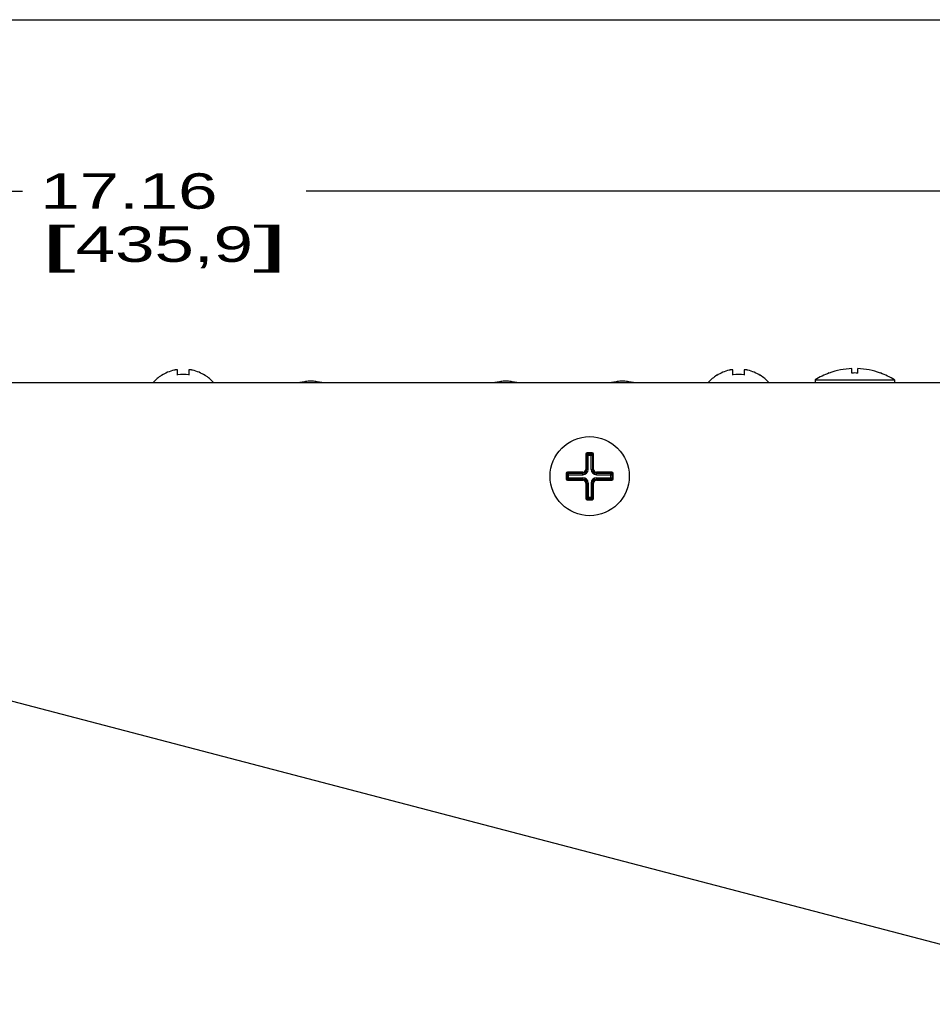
# Paper-space layout 'AV3_1' of a CAD drawing. Header units: inches. Extents: x 0 to 34, y -3.3 to 22.
# Tile 25 of 48: x 15.9 to 19.2, y 18.5 to 22. Entities that reach past the tile are written whole.
import ezdxf
from ezdxf.enums import TextEntityAlignment as Align

# ---------------------------------------------------------------- set-up
doc = ezdxf.new("R2010")
doc.units = ezdxf.units.IN
doc.header["$LTSCALE"] = 1.87
doc.header["$MEASUREMENT"] = 0
doc.layers.get('0').update_dxf_attribs({"linetype": 'CONTINUOUS'})
for name, color, linetype in [('3_ALL_AXES', 7, 'CONTINUOUS'), ('7_ALL_FEATURES', 7, 'CONTINUOUS'), ('DIM', 7, 'CONTINUOUS')]:
    doc.layers.add(name, color=color, linetype=linetype)
doc.dimstyles.new('DIMSTYLE_1', dxfattribs={"dimtxt": 0.125, "dimasz": 0.18, "dimexe": 0.125, "dimexo": 0.0625, "dimgap": 0.0625, "dimtad": 0, "dimtih": 1, "dimtoh": 1, "dimzin": 4, "dimdsep": 46, "dimtxsty": 'Standard', "dimblk": '_FILLED', "dimblk1": '_FILLED', "dimblk2": '_FILLED', "dimcen": 0.09, "dimadec": 0, "dimazin": 0, "dimtp": 0.01, "dimtm": 0.01, "dimtfac": 1, "dimtofl": 0, "dimtmove": 0, "dimatfit": 3, "dimldrblk": '_FILLED', "dimfxl": 0, "dimtolj": 1, "dimtzin": 4, "dimarcsym": 0})
doc.dimstyles.get("Standard").update_dxf_attribs({"dimtxt": 0.125, "dimasz": 0.18, "dimexe": 0.125, "dimexo": 0.0625, "dimgap": 0.09, "dimtad": 0, "dimtih": 1, "dimtoh": 1, "dimdec": 3, "dimzin": 4, "dimdsep": 46, "dimtxsty": 'Standard', "dimblk": '_FILLED', "dimblk1": '_FILLED', "dimblk2": '_FILLED', "dimcen": 0.09, "dimadec": 0, "dimazin": 0, "dimtol": 1, "dimtp": 0.001, "dimtm": 0.001, "dimtfac": 1, "dimtdec": 3, "dimtofl": 0, "dimtmove": 0, "dimatfit": 3, "dimldrblk": '_FILLED', "dimfxl": 0, "dimtolj": 1, "dimtzin": 4, "dimarcsym": 0})

# ---------------------------------------------------------------- blocks, each defined once
blk = doc.blocks.new('_FILLED')
at = {"color": 0, "linetype": 'ByBlock'}
blk.add_solid([(0, 0), (-1, 0.174), (-1, -0.174)], dxfattribs=at)
blk = doc.blocks.new('*D2')
at = {"layer": 'DIM', "color": 2, "linetype": 'Continuous'}
for p, q in [((7.8712, 20.7824), (7.8712, 21.5207)), ((25.0342, 20.7824), (25.0342, 21.5207)), ((7.8712, 21.3957), (15.9527, 21.3957)), ((25.0342, 21.3957), (16.9527, 21.3957))]:
    blk.add_line(p, q, dxfattribs=at)
at = {"layer": 'DIM', "color": 2, "linetype": 'Continuous', "xscale": 0.18, "yscale": 0.18, "zscale": 0.18, "rotation": 180}
blk.add_blockref('_FILLED', (7.8712, 21.3957), dxfattribs=at)
at = {"layer": 'DIM', "color": 2, "linetype": 'Continuous', "xscale": 0.18, "yscale": 0.18, "zscale": 0.18}
blk.add_blockref('_FILLED', (25.0342, 21.3957), dxfattribs=at)
at = {"layer": 'DIM', "color": 2, "linetype": 'Continuous'}
for s, width, p, p2 in [('17.16', 1.363216, (16.0152, 21.3332), (16.6402, 21.3332)), ('[', 1.498984, (16.0152, 21.1457), (16.1402, 21.1457)), ('435,9', 1.111027, (16.1402, 21.1457), (16.7652, 21.1457)), (']', 1.498984, (16.7652, 21.1457), (16.8902, 21.1457))]:
    blk.add_text(s, height=0.125, dxfattribs=dict(at, width=width)).set_placement(p, p2, align=Align.FIT)

psp = doc.layouts.new('AV3_1')

# ---------------------------------------------------------------- linework, layer by layer
at = {"color": 7, "linetype": 'Continuous'}
for p, q in [((0, 22), (34, 22)), ((16.4429, 20.7448), (16.4429, 20.7459)), ((16.4997, 20.7468), (16.4997, 20.7642)), ((16.5396, 20.7642), (16.5396, 20.7468)), ((16.5964, 20.7459), (16.5964, 20.7448)), ((18.4009, 20.7448), (18.4009, 20.7459)), ((18.4577, 20.7468), (18.4577, 20.7642)), ((18.4976, 20.7642), (18.4976, 20.7468)), ((18.5544, 20.7459), (18.5544, 20.7448)), ((7.8712, 20.7199), (25.0342, 20.7199)), ((17.9387, 20.4679), (17.9387, 20.4139)), ((17.9617, 20.4729), (17.9437, 20.4729)), ((17.9667, 20.4139), (17.9667, 20.4679)), ((17.8697, 20.3989), (17.8697, 20.3809)), ((17.9287, 20.4039), (17.8747, 20.4039)), ((18.0307, 20.4039), (17.9767, 20.4039)), ((18.0357, 20.3809), (18.0357, 20.3989)), ((17.8747, 20.3759), (17.9287, 20.3759)), ((17.9387, 20.3659), (17.9387, 20.3119)), ((17.9667, 20.3119), (17.9667, 20.3659)), ((17.9767, 20.3759), (18.0307, 20.3759)), ((17.9437, 20.3069), (17.9617, 20.3069))]:
    psp.add_line(p, q, dxfattribs=at)
at = {"color": 9, "linetype": 'Continuous'}
for p, q in [((17.9387, 20.4679), (17.9418, 20.4679)), ((17.9423, 20.4139), (17.9423, 20.4643)), ((17.9423, 20.4643), (17.963, 20.4643)), ((17.9437, 20.4729), (17.9437, 20.4698)), ((17.9472, 20.4139), (17.9472, 20.4692)), ((17.9472, 20.4692), (17.9581, 20.4692)), ((17.9581, 20.4139), (17.9581, 20.4692)), ((17.9617, 20.4729), (17.9617, 20.4698)), ((17.963, 20.4643), (17.963, 20.4139)), ((17.9667, 20.4679), (17.9635, 20.4679)), ((17.8697, 20.3989), (17.8728, 20.3989)), ((17.8733, 20.3844), (17.8733, 20.3953)), ((17.8733, 20.3953), (17.9287, 20.3953)), ((17.8747, 20.4039), (17.8747, 20.4008)), ((17.8782, 20.3795), (17.8782, 20.4002)), ((17.8782, 20.4002), (17.9287, 20.4002)), ((17.9287, 20.3953), (17.9287, 20.4039)), ((17.9472, 20.4139), (17.9387, 20.4139)), ((17.9581, 20.4139), (17.9667, 20.4139)), ((17.9767, 20.3953), (17.9767, 20.4039)), ((17.9767, 20.4002), (18.0271, 20.4002)), ((17.9767, 20.3953), (18.032, 20.3953)), ((18.0271, 20.3795), (18.0271, 20.4002)), ((18.0307, 20.4039), (18.0307, 20.4008)), ((18.032, 20.3953), (18.032, 20.3844)), ((18.0357, 20.3989), (18.0325, 20.3989)), ((17.8697, 20.3809), (17.8728, 20.3809)), ((17.8733, 20.3844), (17.9287, 20.3844)), ((17.8747, 20.3759), (17.8747, 20.379)), ((17.8782, 20.3795), (17.9287, 20.3795)), ((17.9287, 20.3759), (17.9287, 20.3844)), ((17.9387, 20.3659), (17.9472, 20.3659)), ((17.9423, 20.3659), (17.9423, 20.3154)), ((17.9472, 20.3659), (17.9472, 20.3105)), ((17.9581, 20.3659), (17.9581, 20.3105)), ((17.9581, 20.3659), (17.9667, 20.3659)), ((17.963, 20.3659), (17.963, 20.3154)), ((17.9767, 20.3844), (17.9767, 20.3759)), ((17.9767, 20.3844), (18.032, 20.3844)), ((18.0271, 20.3795), (17.9767, 20.3795)), ((18.0307, 20.3759), (18.0307, 20.379)), ((18.0357, 20.3809), (18.0325, 20.3809)), ((17.9387, 20.3119), (17.9418, 20.3119)), ((17.9423, 20.3154), (17.963, 20.3154)), ((17.9437, 20.3069), (17.9437, 20.31)), ((17.9581, 20.3105), (17.9472, 20.3105)), ((17.9617, 20.3069), (17.9617, 20.31)), ((17.9667, 20.3119), (17.9635, 20.3119))]:
    psp.add_line(p, q, dxfattribs=at)
at = {"color": 7, "linetype": 'Continuous'}
psp.add_circle((17.9527, 20.3899), 0.1395, dxfattribs=at)
for centre, radius, start, end in [((16.5197, 20.6279), 0.1408, 123.0383, 139.2028), ((16.5197, 20.6279), 0.1399, 103.6127, 123.2795), ((16.5197, 20.6279), 0.1206, 80.4922, 99.5078), ((16.5197, 20.6279), 0.1399, 56.7205, 76.3873), ((16.5197, 20.6279), 0.1408, 40.7972, 56.9617), ((18.4777, 20.6279), 0.1408, 123.0383, 139.2028), ((18.4777, 20.6279), 0.1399, 103.6127, 123.2795), ((18.4777, 20.6279), 0.1206, 80.4922, 99.5078), ((18.4777, 20.6279), 0.1399, 56.7205, 76.3873), ((18.4777, 20.6279), 0.1408, 40.7972, 56.9617), ((16.9692, 20.5679), 0.157, 92.124, 104.412), ((16.9692, 20.5934), 0.1315, 74.1599, 105.8386), ((16.9692, 20.5679), 0.157, 75.588, 87.8698), ((17.6572, 20.5679), 0.157, 92.1239, 104.412), ((17.6572, 20.5934), 0.1315, 74.1601, 105.839), ((17.6572, 20.5679), 0.157, 75.588, 87.8723), ((18.0682, 20.5679), 0.157, 92.124, 104.412), ((18.0682, 20.5934), 0.1315, 74.1599, 105.8386), ((18.0682, 20.5679), 0.157, 75.588, 87.8698), ((17.9437, 20.4679), 0.005, 90, 180), ((17.9617, 20.4679), 0.005, 0, 90), ((17.8747, 20.3989), 0.005, 90, 180), ((17.9287, 20.4139), 0.01, 270, 360), ((17.9767, 20.4139), 0.01, 180, 270), ((18.0307, 20.3989), 0.005, 0, 90), ((17.8747, 20.3809), 0.005, 180, 270), ((17.9287, 20.3659), 0.01, 0, 90), ((17.9767, 20.3659), 0.01, 90, 180), ((18.0307, 20.3809), 0.005, 270, 360), ((17.9437, 20.3119), 0.005, 180, 270), ((17.9617, 20.3119), 0.005, 270, 360)]:
    psp.add_arc(centre, radius, start, end, dxfattribs=at)
at = {"color": 9, "linetype": 'Continuous'}
for centre, radius, start, end in [((17.9437, 20.4679), 0.0019, 90, 180), ((17.9617, 20.4679), 0.0019, 0, 90), ((17.8747, 20.3989), 0.0019, 90, 180), ((17.9287, 20.4139), 0.0186, 270, 360), ((17.9287, 20.4139), 0.0136, 270, 360), ((17.9767, 20.4139), 0.0186, 180, 270), ((17.9767, 20.4139), 0.0136, 180, 270), ((18.0307, 20.3989), 0.0019, 0, 90), ((17.8747, 20.3809), 0.0019, 180, 270), ((17.9287, 20.3659), 0.0186, 0, 90), ((17.9287, 20.3659), 0.0136, 0, 90), ((17.9767, 20.3659), 0.0186, 90, 180), ((17.9767, 20.3659), 0.0136, 90, 180), ((18.0307, 20.3809), 0.0019, 270, 360), ((17.9437, 20.3119), 0.0019, 180, 270), ((17.9617, 20.3119), 0.0019, 270, 360)]:
    psp.add_arc(centre, radius, start, end, dxfattribs=at)
at = {"color": 7, "linetype": 'Continuous'}
for points, knots in [([(16.4997, 20.7642), (16.4997, 20.7643), (16.4997, 20.7643), (16.4997, 20.7645), (16.4995, 20.7647), (16.4993, 20.7648), (16.4992, 20.7649), (16.499, 20.765), (16.4987, 20.7651), (16.4982, 20.7652), (16.4975, 20.7652), (16.4967, 20.7653), (16.4959, 20.7652), (16.4949, 20.7652), (16.4939, 20.7651), (16.4928, 20.765), (16.4912, 20.7648), (16.4892, 20.7644), (16.4876, 20.764), (16.4867, 20.7638)], [0, 0, 0, 0, 0.009686, 0.019371, 0.040679, 0.053229, 0.067372, 0.083274, 0.101039, 0.14236, 0.191505, 0.248296, 0.31234, 0.383077, 0.459827, 0.541814, 0.6282, 0.810629, 1, 1, 1, 1]), ([(16.5526, 20.7638), (16.5517, 20.764), (16.5501, 20.7644), (16.5481, 20.7648), (16.5465, 20.765), (16.5454, 20.7651), (16.5444, 20.7652), (16.5434, 20.7652), (16.5426, 20.7653), (16.5418, 20.7652), (16.5411, 20.7652), (16.5407, 20.7651), (16.5403, 20.765), (16.5401, 20.7649), (16.54, 20.7648), (16.5398, 20.7647), (16.5396, 20.7645), (16.5396, 20.7643), (16.5396, 20.7643), (16.5396, 20.7642)], [0, 0, 0, 0, 0.189375, 0.371808, 0.458194, 0.540182, 0.61693, 0.687667, 0.751709, 0.808499, 0.857643, 0.898963, 0.916728, 0.93263, 0.946772, 0.959321, 0.980629, 0.990314, 1, 1, 1, 1]), ([(18.4577, 20.7642), (18.4577, 20.7643), (18.4577, 20.7643), (18.4577, 20.7645), (18.4575, 20.7647), (18.4573, 20.7648), (18.4572, 20.7649), (18.457, 20.765), (18.4567, 20.7651), (18.4562, 20.7652), (18.4555, 20.7652), (18.4547, 20.7653), (18.4539, 20.7652), (18.4529, 20.7652), (18.4519, 20.7651), (18.4508, 20.765), (18.4492, 20.7648), (18.4472, 20.7644), (18.4456, 20.764), (18.4447, 20.7638)], [0, 0, 0, 0, 0.009686, 0.019371, 0.040679, 0.053229, 0.067372, 0.083274, 0.101039, 0.14236, 0.191505, 0.248296, 0.31234, 0.383077, 0.459827, 0.541814, 0.6282, 0.810629, 1, 1, 1, 1]), ([(18.5106, 20.7638), (18.5097, 20.764), (18.5081, 20.7644), (18.5061, 20.7648), (18.5045, 20.765), (18.5034, 20.7651), (18.5024, 20.7652), (18.5014, 20.7652), (18.5006, 20.7653), (18.4998, 20.7652), (18.4991, 20.7652), (18.4987, 20.7651), (18.4983, 20.765), (18.4981, 20.7649), (18.498, 20.7648), (18.4978, 20.7647), (18.4976, 20.7645), (18.4976, 20.7643), (18.4976, 20.7643), (18.4976, 20.7642)], [0, 0, 0, 0, 0.189375, 0.371808, 0.458194, 0.540182, 0.61693, 0.687667, 0.751709, 0.808499, 0.857643, 0.898963, 0.916728, 0.93263, 0.946772, 0.959321, 0.980629, 0.990314, 1, 1, 1, 1])]:
    psp.add_open_spline(points, degree=3, knots=knots, dxfattribs=at)
at = {"color": 9, "linetype": 'Continuous'}
for points, knots in [([(17.9423, 20.4643), (17.9423, 20.4645), (17.9423, 20.4649), (17.9422, 20.4656), (17.9422, 20.4662), (17.9421, 20.4666), (17.9421, 20.467), (17.942, 20.4672), (17.942, 20.4674), (17.9419, 20.4675), (17.9419, 20.4677), (17.9419, 20.4677), (17.9418, 20.4678), (17.9418, 20.4678), (17.9418, 20.4678), (17.9418, 20.4679), (17.9418, 20.4679), (17.9418, 20.4679)], [0, 0, 0, 0, 0.178503, 0.353451, 0.518806, 0.668524, 0.735643, 0.796609, 0.850698, 0.897214, 0.935518, 0.951434, 0.965139, 0.976642, 0.986038, 0.993607, 1, 1, 1, 1]), ([(17.9423, 20.4643), (17.9423, 20.4643), (17.9423, 20.4643), (17.9424, 20.4644), (17.9425, 20.4644), (17.9426, 20.4645), (17.9427, 20.4646), (17.9429, 20.4648), (17.9432, 20.465), (17.9436, 20.4653), (17.9441, 20.4657), (17.9445, 20.4661), (17.9449, 20.4666), (17.9454, 20.467), (17.9458, 20.4675), (17.9462, 20.4679), (17.9465, 20.4683), (17.9468, 20.4686), (17.9469, 20.4688), (17.947, 20.4689), (17.9471, 20.469), (17.9472, 20.4691), (17.9472, 20.4692), (17.9472, 20.4692), (17.9472, 20.4692)], [0, 0, 0, 0, 0.008362, 0.02041, 0.03614, 0.055513, 0.078451, 0.104775, 0.166718, 0.239494, 0.320932, 0.408749, 0.499861, 0.590892, 0.678611, 0.760098, 0.833181, 0.895703, 0.922277, 0.945343, 0.964676, 0.980212, 0.991953, 1, 1, 1, 1]), ([(17.9472, 20.4692), (17.947, 20.4692), (17.9466, 20.4693), (17.9459, 20.4693), (17.9453, 20.4693), (17.9449, 20.4694), (17.9445, 20.4694), (17.9443, 20.4695), (17.9441, 20.4695), (17.944, 20.4696), (17.9439, 20.4696), (17.9438, 20.4696), (17.9437, 20.4697), (17.9437, 20.4697), (17.9437, 20.4697), (17.9437, 20.4697), (17.9437, 20.4697), (17.9437, 20.4698)], [0, 0, 0, 0, 0.178553, 0.353499, 0.518826, 0.668508, 0.735611, 0.796565, 0.850647, 0.897161, 0.935472, 0.951394, 0.965107, 0.976619, 0.986026, 0.993603, 1, 1, 1, 1]), ([(17.9581, 20.4692), (17.9583, 20.4692), (17.9587, 20.4693), (17.9594, 20.4693), (17.96, 20.4693), (17.9604, 20.4694), (17.9608, 20.4694), (17.961, 20.4695), (17.9612, 20.4695), (17.9613, 20.4696), (17.9614, 20.4696), (17.9615, 20.4696), (17.9616, 20.4697), (17.9616, 20.4697), (17.9616, 20.4697), (17.9616, 20.4697), (17.9617, 20.4697), (17.9617, 20.4698)], [0, 0, 0, 0, 0.178503, 0.353451, 0.518806, 0.668524, 0.735643, 0.796609, 0.850698, 0.897214, 0.935518, 0.951434, 0.965139, 0.976642, 0.986038, 0.993607, 1, 1, 1, 1]), ([(17.9581, 20.4692), (17.9581, 20.4692), (17.9581, 20.4692), (17.9582, 20.4691), (17.9582, 20.469), (17.9583, 20.4689), (17.9584, 20.4688), (17.9585, 20.4686), (17.9588, 20.4683), (17.9591, 20.4679), (17.9595, 20.4675), (17.9599, 20.467), (17.9604, 20.4666), (17.9608, 20.4661), (17.9613, 20.4657), (17.9617, 20.4653), (17.9621, 20.465), (17.9624, 20.4647), (17.9626, 20.4646), (17.9627, 20.4645), (17.9628, 20.4644), (17.9629, 20.4643), (17.963, 20.4643), (17.963, 20.4643), (17.963, 20.4643)], [0, 0, 0, 0, 0.008362, 0.02041, 0.03614, 0.055513, 0.078451, 0.104775, 0.166718, 0.239494, 0.320932, 0.408749, 0.499861, 0.590892, 0.678611, 0.760098, 0.833181, 0.895703, 0.922277, 0.945343, 0.964676, 0.980212, 0.991953, 1, 1, 1, 1]), ([(17.963, 20.4643), (17.963, 20.4645), (17.963, 20.4649), (17.9631, 20.4656), (17.9631, 20.4662), (17.9632, 20.4666), (17.9632, 20.467), (17.9633, 20.4672), (17.9633, 20.4674), (17.9634, 20.4675), (17.9634, 20.4677), (17.9634, 20.4677), (17.9635, 20.4678), (17.9635, 20.4678), (17.9635, 20.4678), (17.9635, 20.4679), (17.9635, 20.4679), (17.9635, 20.4679)], [0, 0, 0, 0, 0.178553, 0.353499, 0.518826, 0.668508, 0.735611, 0.796565, 0.850647, 0.897161, 0.935472, 0.951394, 0.965107, 0.976619, 0.986026, 0.993603, 1, 1, 1, 1]), ([(17.8733, 20.3953), (17.8733, 20.3955), (17.8733, 20.3959), (17.8732, 20.3966), (17.8732, 20.3972), (17.8731, 20.3976), (17.8731, 20.398), (17.873, 20.3982), (17.873, 20.3984), (17.8729, 20.3985), (17.8729, 20.3987), (17.8729, 20.3987), (17.8728, 20.3988), (17.8728, 20.3988), (17.8728, 20.3988), (17.8728, 20.3989), (17.8728, 20.3989), (17.8728, 20.3989)], [0, 0, 0, 0, 0.178503, 0.353451, 0.518806, 0.668524, 0.735643, 0.796609, 0.850698, 0.897214, 0.935518, 0.951434, 0.965139, 0.976642, 0.986038, 0.993607, 1, 1, 1, 1]), ([(17.8733, 20.3953), (17.8733, 20.3953), (17.8733, 20.3953), (17.8734, 20.3954), (17.8735, 20.3954), (17.8736, 20.3955), (17.8737, 20.3956), (17.8739, 20.3958), (17.8742, 20.396), (17.8746, 20.3963), (17.8751, 20.3967), (17.8755, 20.3971), (17.8759, 20.3976), (17.8764, 20.398), (17.8768, 20.3985), (17.8772, 20.3989), (17.8775, 20.3993), (17.8778, 20.3996), (17.8779, 20.3998), (17.878, 20.3999), (17.8781, 20.4), (17.8782, 20.4001), (17.8782, 20.4002), (17.8782, 20.4002), (17.8782, 20.4002)], [0, 0, 0, 0, 0.008362, 0.02041, 0.03614, 0.055513, 0.078451, 0.104775, 0.166718, 0.239494, 0.320932, 0.408749, 0.499861, 0.590892, 0.678611, 0.760098, 0.833181, 0.895703, 0.922277, 0.945343, 0.964676, 0.980212, 0.991953, 1, 1, 1, 1]), ([(17.8782, 20.4002), (17.878, 20.4002), (17.8776, 20.4003), (17.8769, 20.4003), (17.8763, 20.4003), (17.8759, 20.4004), (17.8755, 20.4004), (17.8753, 20.4005), (17.8751, 20.4005), (17.875, 20.4006), (17.8749, 20.4006), (17.8748, 20.4006), (17.8747, 20.4007), (17.8747, 20.4007), (17.8747, 20.4007), (17.8747, 20.4007), (17.8747, 20.4007), (17.8747, 20.4008)], [0, 0, 0, 0, 0.178553, 0.353499, 0.518826, 0.668508, 0.735611, 0.796565, 0.850647, 0.897161, 0.935472, 0.951394, 0.965107, 0.976619, 0.986026, 0.993603, 1, 1, 1, 1]), ([(18.0271, 20.4002), (18.0273, 20.4002), (18.0277, 20.4003), (18.0284, 20.4003), (18.029, 20.4003), (18.0294, 20.4004), (18.0298, 20.4004), (18.03, 20.4005), (18.0302, 20.4005), (18.0303, 20.4006), (18.0304, 20.4006), (18.0305, 20.4006), (18.0306, 20.4007), (18.0306, 20.4007), (18.0306, 20.4007), (18.0306, 20.4007), (18.0307, 20.4007), (18.0307, 20.4008)], [0, 0, 0, 0, 0.178503, 0.353451, 0.518806, 0.668524, 0.735643, 0.796609, 0.850698, 0.897214, 0.935518, 0.951434, 0.965139, 0.976642, 0.986038, 0.993607, 1, 1, 1, 1]), ([(18.0271, 20.4002), (18.0271, 20.4002), (18.0271, 20.4002), (18.0272, 20.4001), (18.0272, 20.4), (18.0273, 20.3999), (18.0274, 20.3998), (18.0275, 20.3996), (18.0278, 20.3993), (18.0281, 20.3989), (18.0285, 20.3985), (18.0289, 20.398), (18.0294, 20.3976), (18.0298, 20.3971), (18.0303, 20.3967), (18.0307, 20.3963), (18.0311, 20.396), (18.0314, 20.3957), (18.0316, 20.3956), (18.0317, 20.3955), (18.0318, 20.3954), (18.0319, 20.3953), (18.032, 20.3953), (18.032, 20.3953), (18.032, 20.3953)], [0, 0, 0, 0, 0.008362, 0.02041, 0.03614, 0.055513, 0.078451, 0.104775, 0.166718, 0.239494, 0.320932, 0.408749, 0.499861, 0.590892, 0.678611, 0.760098, 0.833181, 0.895703, 0.922277, 0.945343, 0.964676, 0.980212, 0.991953, 1, 1, 1, 1]), ([(18.032, 20.3953), (18.032, 20.3955), (18.032, 20.3959), (18.0321, 20.3966), (18.0321, 20.3972), (18.0322, 20.3976), (18.0322, 20.398), (18.0323, 20.3982), (18.0323, 20.3984), (18.0324, 20.3985), (18.0324, 20.3987), (18.0324, 20.3987), (18.0325, 20.3988), (18.0325, 20.3988), (18.0325, 20.3988), (18.0325, 20.3989), (18.0325, 20.3989), (18.0325, 20.3989)], [0, 0, 0, 0, 0.178553, 0.353499, 0.518826, 0.668508, 0.735611, 0.796565, 0.850647, 0.897161, 0.935472, 0.951394, 0.965107, 0.976619, 0.986026, 0.993603, 1, 1, 1, 1]), ([(17.8733, 20.3844), (17.8733, 20.3842), (17.8733, 20.3838), (17.8732, 20.3831), (17.8732, 20.3826), (17.8731, 20.3821), (17.8731, 20.3818), (17.873, 20.3815), (17.873, 20.3813), (17.8729, 20.3812), (17.8729, 20.3811), (17.8729, 20.381), (17.8728, 20.3809), (17.8728, 20.3809), (17.8728, 20.3809), (17.8728, 20.3809), (17.8728, 20.3809), (17.8728, 20.3809)], [0, 0, 0, 0, 0.178503, 0.353451, 0.518806, 0.668524, 0.735643, 0.796609, 0.850698, 0.897214, 0.935518, 0.951434, 0.965139, 0.976642, 0.986038, 0.993607, 1, 1, 1, 1]), ([(17.8782, 20.3795), (17.8782, 20.3795), (17.8782, 20.3795), (17.8782, 20.3796), (17.8781, 20.3797), (17.878, 20.3798), (17.8779, 20.3799), (17.8778, 20.3801), (17.8775, 20.3804), (17.8772, 20.3808), (17.8768, 20.3813), (17.8764, 20.3817), (17.8759, 20.3821), (17.8755, 20.3826), (17.8751, 20.383), (17.8746, 20.3834), (17.8742, 20.3837), (17.8739, 20.384), (17.8737, 20.3841), (17.8736, 20.3842), (17.8735, 20.3843), (17.8734, 20.3844), (17.8733, 20.3844), (17.8733, 20.3844), (17.8733, 20.3844)], [0, 0, 0, 0, 0.008047, 0.019788, 0.035324, 0.054657, 0.077723, 0.104297, 0.166819, 0.239902, 0.321389, 0.409108, 0.500139, 0.591251, 0.679068, 0.760506, 0.833282, 0.895225, 0.921549, 0.944487, 0.96386, 0.97959, 0.991638, 1, 1, 1, 1]), ([(17.8782, 20.3795), (17.878, 20.3795), (17.8776, 20.3795), (17.8769, 20.3794), (17.8763, 20.3794), (17.8759, 20.3793), (17.8755, 20.3793), (17.8753, 20.3792), (17.8751, 20.3792), (17.875, 20.3791), (17.8749, 20.3791), (17.8748, 20.3791), (17.8747, 20.3791), (17.8747, 20.379), (17.8747, 20.379), (17.8747, 20.379), (17.8747, 20.379), (17.8747, 20.379)], [0, 0, 0, 0, 0.178553, 0.353499, 0.518826, 0.668508, 0.735611, 0.796565, 0.850647, 0.897161, 0.935472, 0.951394, 0.965107, 0.976619, 0.986026, 0.993603, 1, 1, 1, 1]), ([(18.032, 20.3844), (18.032, 20.3844), (18.032, 20.3844), (18.0319, 20.3844), (18.0318, 20.3843), (18.0317, 20.3842), (18.0316, 20.3841), (18.0314, 20.384), (18.0311, 20.3837), (18.0307, 20.3834), (18.0303, 20.383), (18.0298, 20.3826), (18.0294, 20.3821), (18.0289, 20.3817), (18.0285, 20.3813), (18.0281, 20.3808), (18.0278, 20.3804), (18.0275, 20.3801), (18.0274, 20.3799), (18.0273, 20.3798), (18.0272, 20.3797), (18.0271, 20.3796), (18.0271, 20.3795), (18.0271, 20.3795), (18.0271, 20.3795)], [0, 0, 0, 0, 0.008362, 0.02041, 0.03614, 0.055513, 0.078451, 0.104775, 0.166718, 0.239494, 0.320932, 0.408749, 0.499861, 0.590892, 0.678611, 0.760098, 0.833181, 0.895703, 0.922277, 0.945343, 0.964676, 0.980212, 0.991953, 1, 1, 1, 1]), ([(18.0271, 20.3795), (18.0273, 20.3795), (18.0277, 20.3795), (18.0284, 20.3794), (18.029, 20.3794), (18.0294, 20.3793), (18.0298, 20.3793), (18.03, 20.3792), (18.0302, 20.3792), (18.0303, 20.3791), (18.0304, 20.3791), (18.0305, 20.3791), (18.0306, 20.3791), (18.0306, 20.379), (18.0306, 20.379), (18.0306, 20.379), (18.0307, 20.379), (18.0307, 20.379)], [0, 0, 0, 0, 0.178553, 0.353499, 0.518826, 0.668508, 0.735611, 0.796565, 0.850647, 0.897161, 0.935472, 0.951394, 0.965107, 0.976619, 0.986026, 0.993603, 1, 1, 1, 1]), ([(18.032, 20.3844), (18.032, 20.3842), (18.0321, 20.3838), (18.0321, 20.3831), (18.0321, 20.3826), (18.0322, 20.3821), (18.0322, 20.3818), (18.0323, 20.3815), (18.0323, 20.3813), (18.0324, 20.3812), (18.0324, 20.3811), (18.0324, 20.381), (18.0325, 20.3809), (18.0325, 20.3809), (18.0325, 20.3809), (18.0325, 20.3809), (18.0325, 20.3809), (18.0325, 20.3809)], [0, 0, 0, 0, 0.178503, 0.353451, 0.518806, 0.668524, 0.735643, 0.796609, 0.850698, 0.897214, 0.935518, 0.951434, 0.965139, 0.976642, 0.986038, 0.993607, 1, 1, 1, 1]), ([(17.9423, 20.3154), (17.9423, 20.3152), (17.9423, 20.3148), (17.9422, 20.3141), (17.9422, 20.3135), (17.9421, 20.3131), (17.9421, 20.3128), (17.942, 20.3125), (17.942, 20.3123), (17.9419, 20.3122), (17.9419, 20.3121), (17.9419, 20.312), (17.9418, 20.3119), (17.9418, 20.3119), (17.9418, 20.3119), (17.9418, 20.3119), (17.9418, 20.3119), (17.9418, 20.3119)], [0, 0, 0, 0, 0.178553, 0.353499, 0.518826, 0.668508, 0.735611, 0.796565, 0.850647, 0.897161, 0.935472, 0.951394, 0.965107, 0.976619, 0.986026, 0.993603, 1, 1, 1, 1]), ([(17.9472, 20.3105), (17.9472, 20.3105), (17.9472, 20.3105), (17.9471, 20.3106), (17.9471, 20.3107), (17.947, 20.3108), (17.9469, 20.3109), (17.9468, 20.3111), (17.9465, 20.3114), (17.9462, 20.3118), (17.9458, 20.3123), (17.9454, 20.3127), (17.9449, 20.3131), (17.9445, 20.3136), (17.944, 20.314), (17.9436, 20.3144), (17.9432, 20.3147), (17.9429, 20.315), (17.9427, 20.3151), (17.9426, 20.3152), (17.9425, 20.3153), (17.9424, 20.3154), (17.9423, 20.3154), (17.9423, 20.3154), (17.9423, 20.3154)], [0, 0, 0, 0, 0.008362, 0.02041, 0.03614, 0.055513, 0.078451, 0.104775, 0.166718, 0.239494, 0.320932, 0.408749, 0.499861, 0.590892, 0.678611, 0.760098, 0.833181, 0.895703, 0.922277, 0.945343, 0.964676, 0.980212, 0.991953, 1, 1, 1, 1]), ([(17.9472, 20.3105), (17.947, 20.3105), (17.9466, 20.3105), (17.9459, 20.3104), (17.9453, 20.3104), (17.9449, 20.3103), (17.9445, 20.3103), (17.9443, 20.3102), (17.9441, 20.3102), (17.944, 20.3101), (17.9439, 20.3101), (17.9438, 20.3101), (17.9437, 20.3101), (17.9437, 20.31), (17.9437, 20.31), (17.9437, 20.31), (17.9437, 20.31), (17.9437, 20.31)], [0, 0, 0, 0, 0.178503, 0.353451, 0.518806, 0.668524, 0.735643, 0.796609, 0.850698, 0.897214, 0.935518, 0.951434, 0.965139, 0.976642, 0.986038, 0.993607, 1, 1, 1, 1]), ([(17.963, 20.3154), (17.963, 20.3154), (17.963, 20.3154), (17.9629, 20.3154), (17.9628, 20.3153), (17.9627, 20.3152), (17.9626, 20.3151), (17.9624, 20.315), (17.9621, 20.3147), (17.9617, 20.3144), (17.9613, 20.314), (17.9608, 20.3136), (17.9604, 20.3131), (17.9599, 20.3127), (17.9595, 20.3123), (17.9591, 20.3118), (17.9588, 20.3114), (17.9585, 20.3111), (17.9584, 20.3109), (17.9583, 20.3108), (17.9582, 20.3107), (17.9581, 20.3106), (17.9581, 20.3105), (17.9581, 20.3105), (17.9581, 20.3105)], [0, 0, 0, 0, 0.008362, 0.02041, 0.03614, 0.055513, 0.078451, 0.104775, 0.166718, 0.239494, 0.320932, 0.408749, 0.499861, 0.590892, 0.678611, 0.760098, 0.833181, 0.895703, 0.922277, 0.945343, 0.964676, 0.980212, 0.991953, 1, 1, 1, 1]), ([(17.9581, 20.3105), (17.9583, 20.3105), (17.9587, 20.3105), (17.9594, 20.3104), (17.96, 20.3104), (17.9604, 20.3103), (17.9608, 20.3103), (17.961, 20.3102), (17.9612, 20.3102), (17.9613, 20.3101), (17.9614, 20.3101), (17.9615, 20.3101), (17.9616, 20.3101), (17.9616, 20.31), (17.9616, 20.31), (17.9616, 20.31), (17.9617, 20.31), (17.9617, 20.31)], [0, 0, 0, 0, 0.178553, 0.353499, 0.518826, 0.668508, 0.735611, 0.796565, 0.850647, 0.897161, 0.935472, 0.951394, 0.965107, 0.976619, 0.986026, 0.993603, 1, 1, 1, 1]), ([(17.963, 20.3154), (17.963, 20.3152), (17.9631, 20.3148), (17.9631, 20.3141), (17.9631, 20.3135), (17.9632, 20.3131), (17.9632, 20.3128), (17.9633, 20.3125), (17.9633, 20.3123), (17.9634, 20.3122), (17.9634, 20.3121), (17.9634, 20.312), (17.9635, 20.3119), (17.9635, 20.3119), (17.9635, 20.3119), (17.9635, 20.3119), (17.9635, 20.3119), (17.9635, 20.3119)], [0, 0, 0, 0, 0.178503, 0.353451, 0.518806, 0.668524, 0.735643, 0.796609, 0.850698, 0.897214, 0.935518, 0.951434, 0.965139, 0.976642, 0.986038, 0.993607, 1, 1, 1, 1])]:
    psp.add_open_spline(points, degree=3, knots=knots, dxfattribs=at)
at = {"layer": '3_ALL_AXES', "color": 7, "linetype": 'Continuous'}
for p, q in [((18.7482, 20.7299), (18.7482, 20.7199)), ((18.7482, 20.7299), (19.0272, 20.7299)), ((19.0272, 20.7299), (19.0272, 20.7199))]:
    psp.add_line(p, q, dxfattribs=at)
psp.add_circle((17.9527, 20.3899), 0.1395, dxfattribs=at)
for start, end in [(110.0355, 121.9993), (58.0007, 69.9645)]:
    psp.add_arc((18.8877, 20.5066), 0.2633, start, end, dxfattribs=at)
at = {"layer": '7_ALL_FEATURES', "color": 7, "linetype": 'Continuous'}
for p, q in [((18.8775, 20.7537), (18.8775, 20.7695)), ((18.8978, 20.7695), (18.8978, 20.7537)), ((18.7975, 20.7537), (18.7975, 20.7539)), ((18.9778, 20.7539), (18.9778, 20.7537))]:
    psp.add_line(p, q, dxfattribs=at)
for radius, start, end in [(0.2631, 92.2202, 110.0511), (0.2631, 69.9489, 87.7798), (0.2633, 110.0355, 121.9993), (0.2473, 87.6384, 92.3616), (0.2633, 58.0007, 69.9645)]:
    psp.add_arc((18.8877, 20.5066), radius, start, end, dxfattribs=at)

# ---------------------------------------------------------------- dimensions: what is measured, and where the dimension line sits
at = {"layer": 'DIM', "color": 2, "linetype": 'Continuous'}
dim = psp.add_linear_dim(base=(25.0342, 21.3957), p1=(7.8712, 20.7199), p2=(25.0342, 20.7199), dimstyle='DIMSTYLE_1', dxfattribs=at)
dim.commit()
dim.dimension.update_dxf_attribs({"geometry": '*D2', "text_midpoint": (16.4527, 21.3019), "dimtype": 160})

# ---------------------------------------------------------------- leaders
psp.add_leader([(19.9964, 18.5273), (15.8677, 19.6079), (14.3578, 19.6079)], dimstyle='Standard', override={"dimtad": 0}, dxfattribs=at)

doc.saveas('drawing.dxf')
